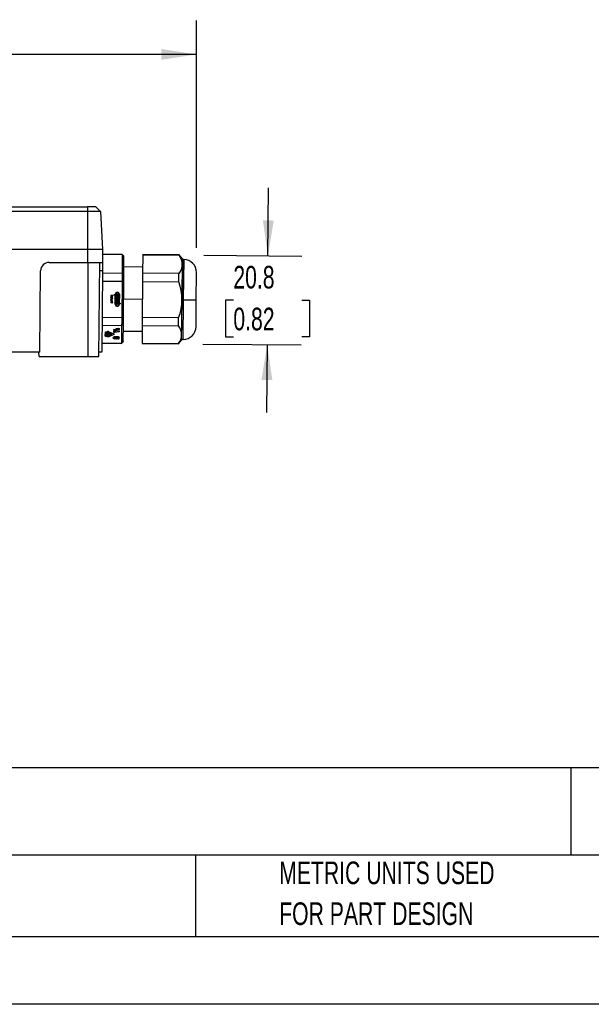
# Model space of a CAD drawing. Header units: millimetres. Extents: x 0 to 699, y 0 to 540.
# Tile 5 of 13: x 261 to 394, y 0 to 230. Entities that reach past the tile are written whole.
import ezdxf

# ---------------------------------------------------------------- set-up
doc = ezdxf.new("R2010")
doc.units = ezdxf.units.MM
doc.header["$LTSCALE"] = 2.5
doc.linetypes.add('CENTERX2', pattern=[20.32, 12.7, -2.54, 2.54, -2.54])
doc.layers.add('DIMENSIONS', color=140, linetype='Continuous', lineweight=25)
doc.layers.add('TEXT', color=140, linetype='Continuous', lineweight=25)
doc.styles.add('SLDTEXTSTYLE0', font='TXT', dxfattribs={"width": 0.7})
doc.dimstyles.new('SLDDIMSTYLE1', dxfattribs={"dimtxt": 5.39502, "dimasz": 8.255, "dimexe": 0, "dimexo": 0.0625, "dimgap": 1.348755, "dimtad": 0, "dimtih": 1, "dimtoh": 1, "dimdec": 1, "dimrnd": 1e-09, "dimzin": 12, "dimdsep": 46, "dimtxsty": 'SLDTEXTSTYLE0', "dimsah": 1, "dimcen": 0.09, "dimadec": 0, "dimazin": 3, "dimtfac": 1, "dimtdec": 1, "dimtmove": 0, "dimatfit": 0, "dimfxl": 0, "dimfrac": 2, "dimtolj": 1, "dimtzin": 12, "dimarcsym": 0})
doc.dimstyles.new('SLDDIMSTYLE2', dxfattribs={"dimtxt": 5.39502, "dimasz": 8.255, "dimexe": 0, "dimexo": 0.0625, "dimgap": 1.348755, "dimtad": 0, "dimtih": 1, "dimtoh": 1, "dimdec": 1, "dimrnd": 1e-09, "dimzin": 4, "dimdsep": 46, "dimtxsty": 'SLDTEXTSTYLE0', "dimsah": 1, "dimcen": 0.09, "dimadec": 0, "dimazin": 1, "dimtfac": 1, "dimtdec": 1, "dimtofl": 0, "dimtmove": 0, "dimatfit": 3, "dimfxl": 0, "dimfrac": 2, "dimtolj": 1, "dimtzin": 12, "dimarcsym": 0})

# ---------------------------------------------------------------- blocks, each defined once
blk = doc.blocks.new('SW_NOTE_0_2')
at = {"layer": 'TEXT', "color": 0, "linetype": 'CENTERX2', "lineweight": 18, "char_height": 5.2917, "attachment_point": 1, "style": 'SLDTEXTSTYLE0'}
for s, insert in [('PART DIMENSIONS MAY DIFFER SLIGHTLY', (0, 6.82)), ("DUE TO MANUFACTURER'S VARIANCES", (0, -2.73))]:
    blk.add_mtext(s, dxfattribs=dict(at, insert=insert))
blk = doc.blocks.new('SW_NOTE_0_5')
at = {"layer": 'TEXT', "color": 0, "linetype": 'CENTERX2', "lineweight": 18, "char_height": 5.2917, "attachment_point": 1, "style": 'SLDTEXTSTYLE0'}
for s, insert in [('METRIC UNITS USED', (0, 6.82)), ('FOR PART DESIGN', (0, -2.73))]:
    blk.add_mtext(s, dxfattribs=dict(at, insert=insert))
blk = doc.blocks.new('_D_4')
at = {"layer": 'DIMENSIONS'}
for p, q in [((318.58, 175.12), (318.72, 191)), ((303.56, 175.25), (326.52, 175.05)), ((310.48, 164.72), (308.66, 164.72)), ((308.66, 164.72), (308.66, 156.15)), ((326.51, 164.72), (328.32, 164.72)), ((328.32, 164.72), (328.32, 156.15)), ((303.38, 154.45), (326.34, 154.25)), ((308.66, 156.15), (310.48, 156.15)), ((328.32, 156.15), (326.51, 156.15)), ((318.4, 154.32), (318.26, 138.45))]:
    blk.add_line(p, q, dxfattribs=at)
for points in [[(318.58, 175.12), (319.93, 183.36), (317.39, 183.39)], [(318.4, 154.32), (317.06, 146.08), (319.6, 146.06)]]:
    blk.add_solid(points, dxfattribs=at)
at = {"layer": 'DIMENSIONS', "char_height": 5.292, "attachment_point": 1, "style": 'SLDTEXTSTYLE0'}
for s, insert in [('20.8', (310.48, 172.75)), ('0.82', (310.48, 162.97))]:
    blk.add_mtext(s, dxfattribs=dict(at, insert=insert))
blk = doc.blocks.new('_D_6')
at = {"layer": 'DIMENSIONS'}
for p, q in [((99.82, 182.31), (99.82, 230.16)), ((301.87, 176.97), (301.87, 230.16)), ((99.82, 222.22), (185.49, 222.22)), ((192.8, 222.22), (190.99, 222.22)), ((190.99, 222.22), (190.99, 213.65)), ((208.83, 222.22), (210.64, 222.22)), ((210.64, 222.22), (210.64, 213.65)), ((301.87, 222.22), (216.14, 222.22)), ((190.99, 213.65), (192.8, 213.65)), ((210.64, 213.65), (208.83, 213.65))]:
    blk.add_line(p, q, dxfattribs=at)
for points in [[(99.82, 222.22), (108.07, 220.95), (108.07, 223.49)], [(301.87, 222.22), (293.62, 223.49), (293.62, 220.95)]]:
    blk.add_solid(points, dxfattribs=at)
at = {"layer": 'DIMENSIONS', "char_height": 5.292, "attachment_point": 1, "style": 'SLDTEXTSTYLE0'}
for s, insert in [('202.0', (190.56, 230.25)), ('7.95', (192.8, 220.47))]:
    blk.add_mtext(s, dxfattribs=dict(at, insert=insert))

msp = doc.modelspace()

# ---------------------------------------------------------------- linework, layer by layer
for p, q in [((103.37, 186.56), (276.37, 186.56)), ((276.37, 185.5), (103.37, 185.5)), ((276.37, 186.56), (276.37, 185.5)), ((278.34, 186.56), (276.37, 186.56)), ((276.37, 185.5), (276.37, 176.56)), ((279.4, 185.5), (276.37, 185.5)), ((279.4, 185.5), (278.34, 186.56)), ((279.4, 185.5), (279.87, 176.56)), ((276.42, 176.56), (103.32, 176.56)), ((276.42, 173.56), (276.42, 176.56)), ((279.92, 176.56), (276.42, 176.56)), ((279.92, 176.56), (279.89, 173.56)), ((284.51, 175.42), (279.91, 175.46)), ((279.91, 175.46), (284.51, 175.42)), ((284.51, 175.35), (279.91, 175.39)), ((284.51, 175.35), (284.47, 171.06)), ((284.9, 175.01), (284.51, 175.42)), ((284.51, 175.35), (284.51, 175.42)), ((284.51, 175.42), (284.51, 175.42)), ((284.51, 175.35), (284.9, 174.96)), ((289.31, 175.31), (289.27, 171.01)), ((297.81, 175.3), (289.31, 175.38)), ((289.31, 175.38), (289.31, 175.31)), ((289.31, 175.31), (297.81, 175.24)), ((298.56, 174.39), (297.81, 175.3)), ((297.81, 175.24), (297.81, 175.3)), ((298.56, 174.39), (297.81, 175.3)), ((297.81, 175.3), (297.81, 175.3)), ((267.4, 173.56), (276.42, 173.56)), ((276.42, 173.56), (279.89, 173.56)), ((276.42, 173.56), (276.42, 151.56)), ((279.03, 151.56), (279.22, 173.56)), ((279.89, 173.56), (279.87, 171.58)), ((284.87, 170.75), (284.9, 174.96)), ((284.9, 174.96), (284.9, 175.01)), ((298.48, 164.81), (298.56, 174.39)), ((298.87, 174.24), (298.78, 164.81)), ((298.82, 164.81), (298.9, 174.24)), ((298.9, 174.24), (298.87, 174.24)), ((298.9, 174.24), (298.87, 174.24)), ((265.23, 152.56), (265.4, 171.58)), ((279.87, 171.58), (279.2, 171.58)), ((279.87, 171.58), (279.71, 152.56)), ((279.87, 171.1), (284.47, 171.06)), ((284.47, 171.06), (284.87, 170.75)), ((284.85, 169.08), (284.87, 170.75)), ((289.28, 172.48), (284.88, 172.56)), ((289.27, 171.01), (289.25, 169.13)), ((297.77, 170.94), (289.27, 171.01)), ((297.75, 169.05), (297.77, 170.94)), ((301.82, 164.81), (301.87, 171.22)), ((279.85, 169.21), (284.45, 169.17)), ((284.45, 169.17), (284.38, 160.7)), ((284.45, 169.17), (284.85, 169.08)), ((284.78, 160.79), (284.85, 169.08)), ((289.25, 169.13), (289.18, 160.66)), ((289.25, 169.13), (297.75, 169.05)), ((281.82, 165.87), (281.82, 165.89)), ((281.85, 165.92), (282.28, 165.91)), ((282.01, 165.85), (281.85, 165.85)), ((281.85, 165.85), (281.85, 165.85)), ((281.85, 165.85), (282.01, 165.85)), ((282, 165.75), (282.01, 165.85)), ((282.01, 165.85), (282.01, 165.85)), ((282.08, 165.85), (282.08, 165.85)), ((282.08, 165.85), (282.23, 165.85)), ((282.08, 165.85), (282.23, 165.84)), ((282.08, 165.77), (282.08, 165.85)), ((282.23, 165.85), (282.23, 165.84)), ((282.23, 165.84), (282.23, 165.77)), ((282.3, 165.89), (282.3, 165.75)), ((282.64, 166.07), (282.88, 166.07)), ((282.64, 165.95), (282.64, 166.07)), ((282.88, 165.95), (282.64, 165.95)), ((282.64, 165.95), (282.88, 165.95)), ((282.86, 163.78), (282.88, 165.95)), ((282.88, 166.07), (282.88, 166.12)), ((282.88, 165.95), (282.88, 165.95)), ((282.98, 163.78), (283, 165.95)), ((283, 166.12), (283, 166.12)), ((283, 166.07), (283, 166.12)), ((283.59, 166.06), (283, 166.07)), ((283, 165.95), (283.32, 165.94)), ((283, 165.95), (283.32, 165.94)), ((283, 165.95), (283, 165.95)), ((283.32, 165.88), (283.12, 165.88)), ((283.12, 165.88), (283.12, 165.77)), ((283.32, 165.94), (283.32, 165.88)), ((283.32, 165.94), (283.32, 165.94)), ((283.38, 165.88), (283.38, 165.94)), ((283.38, 165.94), (283.58, 165.94)), ((283.38, 165.94), (283.38, 165.94)), ((283.38, 165.94), (283.58, 165.94)), ((283.58, 165.88), (283.38, 165.88)), ((283.58, 165.94), (283.59, 166.06)), ((283.58, 165.76), (283.58, 165.88)), ((283.7, 166.11), (283.68, 164.01)), ((283.7, 166.12), (283.7, 166.11)), ((283.83, 166.11), (283.81, 164.01)), ((281.82, 165.34), (281.82, 165.5)), ((281.82, 164.75), (281.82, 164.87)), ((281.86, 164.72), (281.84, 164.72)), ((281.84, 164.72), (281.84, 164.72)), ((281.84, 164.72), (281.86, 164.72)), ((282.09, 164.19), (281.84, 164.19)), ((281.84, 164.19), (281.84, 164.19)), ((281.84, 164.19), (282.09, 164.19)), ((281.85, 165.2), (282.1, 165.19)), ((281.85, 165.13), (281.85, 165.12)), ((281.85, 165.13), (282.1, 165.12)), ((282.1, 165.12), (281.85, 165.12)), ((281.85, 164.65), (282.13, 164.65)), ((282.1, 164.58), (281.85, 164.58)), ((281.85, 164.58), (281.85, 164.58)), ((281.85, 164.58), (282.1, 164.58)), ((281.85, 164.45), (282.05, 164.45)), ((282.05, 164.37), (281.85, 164.38)), ((281.85, 164.38), (281.85, 164.38)), ((281.85, 164.38), (282.05, 164.38)), ((281.85, 164.26), (282.09, 164.26)), ((282.09, 165.3), (281.86, 165.3)), ((281.86, 165.3), (281.86, 165.3)), ((281.86, 165.3), (282.09, 165.3)), ((281.86, 164.72), (281.86, 164.72)), ((281.89, 165.37), (281.89, 165.5)), ((281.89, 165.5), (281.89, 165.5)), ((281.98, 165.37), (281.89, 165.37)), ((281.89, 164.89), (281.89, 164.75)), ((281.89, 164.89), (281.89, 164.89)), ((281.9, 165.58), (281.98, 165.58)), ((281.9, 165.51), (281.9, 165.5)), ((281.9, 165.51), (281.97, 165.51)), ((281.9, 165.5), (281.97, 165.5)), ((281.96, 164.92), (281.93, 164.92)), ((281.93, 164.92), (281.93, 164.92)), ((281.93, 164.92), (281.96, 164.92)), ((281.94, 165), (282.03, 164.99)), ((281.96, 164.76), (281.96, 164.92)), ((281.96, 164.92), (281.96, 164.92)), ((281.97, 165.51), (281.97, 165.5)), ((281.98, 165.5), (281.98, 165.37)), ((281.98, 165.5), (281.98, 165.5)), ((282.03, 164.72), (281.99, 164.72)), ((281.99, 164.72), (281.99, 164.72)), ((281.99, 164.72), (282.03, 164.72)), ((282.03, 164.92), (282.03, 164.92)), ((282.03, 164.79), (282.03, 164.92)), ((282.03, 164.72), (282.03, 164.72)), ((282.06, 165.49), (282.05, 165.37)), ((282.05, 165.37), (282.1, 165.37)), ((282.05, 164.38), (282.05, 164.37)), ((282.09, 165.3), (282.09, 165.3)), ((282.09, 164.86), (282.09, 164.86)), ((282.09, 164.14), (282.09, 164.19)), ((282.09, 164.19), (282.09, 164.19)), ((282.1, 165.38), (282.11, 165.52)), ((282.1, 165.08), (282.1, 165.12)), ((282.1, 165.12), (282.1, 165.12)), ((282.1, 164.49), (282.1, 164.58)), ((282.1, 164.58), (282.1, 164.58)), ((282.19, 165.64), (282.11, 165.64)), ((282.11, 165.64), (282.11, 165.64)), ((282.11, 165.64), (282.19, 165.64)), ((282.18, 165.71), (282.13, 165.71)), ((282.17, 165.19), (282.26, 165.19)), ((282.17, 165.12), (282.17, 165.08)), ((282.26, 165.12), (282.17, 165.12)), ((282.17, 165.12), (282.17, 165.12)), ((282.17, 165.12), (282.26, 165.12)), ((282.17, 164.86), (282.17, 164.86)), ((282.17, 164.61), (282.17, 164.49)), ((282.17, 164.26), (282.25, 164.26)), ((282.17, 164.19), (282.17, 164.14)), ((282.25, 164.19), (282.17, 164.19)), ((282.17, 164.19), (282.17, 164.19)), ((282.17, 164.19), (282.25, 164.19)), ((282.18, 165.52), (282.18, 165.38)), ((282.19, 165.64), (282.19, 165.64)), ((282.25, 164.19), (282.25, 164.19)), ((282.26, 165.12), (282.26, 165.12)), ((283.1, 164.31), (283.11, 164.44)), ((283.57, 164.31), (283.1, 164.31)), ((283.1, 164.31), (283.57, 164.31)), ((283.1, 164.25), (283.57, 164.25)), ((283.1, 164.07), (283.1, 164.25)), ((283.17, 164.07), (283.1, 164.07)), ((283.1, 164.07), (283.17, 164.07)), ((283.1, 164.01), (283.68, 164.01)), ((283.1, 163.83), (283.1, 164.01)), ((283.17, 163.83), (283.1, 163.83)), ((283.1, 163.83), (283.17, 163.83)), ((283.11, 165.41), (283.12, 165.7)), ((283.58, 165.41), (283.11, 165.41)), ((283.11, 165.41), (283.58, 165.41)), ((283.11, 165.23), (283.11, 165.35)), ((283.11, 165.35), (283.58, 165.34)), ((283.51, 165.23), (283.11, 165.23)), ((283.11, 165.23), (283.51, 165.23)), ((283.11, 165.17), (283.51, 165.17)), ((283.11, 165.05), (283.11, 165.17)), ((283.51, 165.04), (283.11, 165.05)), ((283.11, 165.05), (283.51, 165.04)), ((283.11, 164.98), (283.51, 164.98)), ((283.11, 164.86), (283.11, 164.98)), ((283.58, 164.86), (283.11, 164.86)), ((283.11, 164.86), (283.58, 164.86)), ((283.11, 164.8), (283.57, 164.8)), ((283.11, 164.68), (283.11, 164.8)), ((283.51, 164.68), (283.11, 164.68)), ((283.11, 164.68), (283.51, 164.68)), ((283.11, 164.62), (283.51, 164.62)), ((283.11, 164.5), (283.11, 164.62)), ((283.51, 164.49), (283.11, 164.5)), ((283.11, 164.5), (283.51, 164.5)), ((283.11, 164.44), (283.51, 164.43)), ((283.12, 165.77), (283.58, 165.76)), ((283.12, 165.77), (283.58, 165.76)), ((283.12, 165.7), (283.58, 165.7)), ((283.17, 164.14), (283.3, 164.13)), ((283.17, 164.13), (283.17, 164.14)), ((283.17, 164.13), (283.17, 164.07)), ((283.3, 164.13), (283.17, 164.13)), ((283.17, 163.89), (283.17, 163.83)), ((283.68, 163.88), (283.17, 163.89)), ((283.17, 163.89), (283.17, 163.89)), ((283.17, 163.89), (283.68, 163.88)), ((283.18, 165.59), (283.18, 165.53)), ((283.58, 165.58), (283.18, 165.59)), ((283.18, 165.59), (283.18, 165.59)), ((283.18, 165.59), (283.58, 165.59)), ((283.18, 165.53), (283.58, 165.52)), ((283.3, 164.07), (283.3, 164.13)), ((283.3, 164.13), (283.3, 164.13)), ((283.37, 164.07), (283.3, 164.07)), ((283.3, 164.07), (283.37, 164.07)), ((283.37, 164.13), (283.37, 164.07)), ((283.5, 164.13), (283.37, 164.13)), ((283.37, 164.13), (283.37, 164.13)), ((283.37, 164.13), (283.5, 164.13)), ((283.5, 164.07), (283.5, 164.13)), ((283.5, 164.13), (283.5, 164.13)), ((283.57, 164.07), (283.5, 164.07)), ((283.5, 164.07), (283.57, 164.07)), ((283.51, 165.17), (283.51, 165.23)), ((283.51, 165.23), (283.51, 165.23)), ((283.51, 164.98), (283.51, 165.04)), ((283.51, 165.04), (283.51, 165.04)), ((283.51, 164.62), (283.51, 164.68)), ((283.51, 164.68), (283.51, 164.68)), ((283.51, 164.5), (283.51, 164.49)), ((283.51, 164.43), (283.51, 164.49)), ((283.57, 164.8), (283.57, 164.31)), ((283.57, 164.25), (283.57, 164.07)), ((283.58, 165.7), (283.58, 165.58)), ((283.58, 165.52), (283.58, 165.41)), ((283.58, 165.34), (283.58, 164.86)), ((283.68, 163.88), (283.68, 163.77)), ((283.68, 163.88), (283.68, 163.88)), ((283.81, 164.01), (284.05, 164)), ((284.05, 163.88), (283.81, 163.88)), ((283.81, 163.88), (283.81, 163.77)), ((283.81, 163.88), (284.05, 163.88)), ((283.81, 163.88), (283.81, 163.88)), ((284.05, 164), (284.05, 163.88)), ((289.22, 164.91), (284.82, 164.95)), ((298.39, 155.4), (298.48, 164.81)), ((298.78, 164.81), (298.7, 155.54)), ((298.73, 155.54), (298.82, 164.81)), ((301.76, 158.52), (301.82, 164.81)), ((279.78, 160.74), (284.38, 160.7)), ((284.36, 158.83), (284.77, 159.14)), ((284.38, 160.7), (284.78, 160.79)), ((284.73, 155.05), (284.77, 159.14)), ((284.77, 159.14), (284.78, 160.79)), ((289.18, 160.66), (289.16, 158.79)), ((297.68, 160.59), (289.18, 160.66)), ((297.66, 158.72), (297.68, 160.59)), ((279.76, 158.87), (284.36, 158.83)), ((280.54, 156.28), (280.55, 157.29)), ((280.55, 157.29), (280.96, 157.29)), ((280.63, 157.25), (280.62, 156.32)), ((280.63, 157.25), (280.63, 157.29)), ((280.96, 157.25), (280.63, 157.25)), ((280.95, 156.31), (280.96, 157.25)), ((280.96, 157.29), (280.96, 157.25)), ((281.04, 157.27), (281.03, 156.29)), ((281.04, 157.36), (281.04, 157.27)), ((281.2, 156.95), (281.21, 157.05)), ((281.2, 156.69), (281.72, 156.68)), ((281.2, 156.5), (281.2, 156.69)), ((281.28, 156.68), (281.2, 156.68)), ((281.21, 157.35), (281.21, 157.39)), ((281.21, 157.05), (281.72, 157.05)), ((281.28, 156.65), (281.28, 156.69)), ((281.28, 156.65), (281.28, 156.5)), ((281.42, 156.64), (281.28, 156.65)), ((281.29, 157.05), (281.29, 157.01)), ((281.64, 157.01), (281.29, 157.01)), ((281.29, 157.01), (281.29, 156.94)), ((281.31, 156.22), (282.48, 156.71)), ((281.32, 157.33), (281.32, 157.38)), ((282.48, 156.82), (281.32, 157.33)), ((281.36, 156.91), (281.56, 156.91)), ((281.36, 156.91), (281.36, 156.87)), ((281.56, 156.87), (281.36, 156.87)), ((282.53, 156.68), (281.36, 156.19)), ((281.37, 157.36), (282.53, 156.85)), ((281.42, 156.64), (281.42, 156.68)), ((281.42, 156.55), (281.42, 156.64)), ((281.5, 156.64), (281.5, 156.68)), ((281.63, 156.64), (281.5, 156.64)), ((281.5, 156.64), (281.5, 156.55)), ((281.56, 156.87), (281.56, 156.91)), ((281.57, 156.8), (282.09, 156.9)), ((281.57, 156.75), (281.57, 156.8)), ((282.09, 156.64), (281.57, 156.75)), ((281.63, 156.64), (281.63, 156.68)), ((281.72, 156.67), (281.63, 156.67)), ((281.63, 156.5), (281.63, 156.64)), ((281.64, 157.05), (281.64, 157.01)), ((281.64, 156.94), (281.64, 157.01)), ((282.09, 156.85), (281.69, 156.77)), ((281.69, 156.77), (281.69, 156.82)), ((281.69, 156.77), (282.09, 156.69)), ((281.72, 156.68), (281.71, 156.5)), ((281.72, 157.05), (281.72, 156.94)), ((282.09, 156.9), (282.09, 156.85)), ((282.09, 156.69), (282.09, 156.64)), ((282.48, 156.87), (282.48, 156.82)), ((282.53, 156.77), (282.53, 156.85)), ((282.53, 156.68), (282.53, 156.85)), ((282.55, 157.85), (282.56, 157.98)), ((283.03, 157.76), (282.55, 157.85)), ((282.55, 157.62), (283.03, 157.71)), ((282.55, 157.21), (282.55, 157.62)), ((282.56, 157.98), (283.03, 157.89)), ((282.84, 157.37), (282.68, 157.34)), ((283.75, 157.35), (282.68, 157.17)), ((282.68, 157.34), (282.68, 157.17)), ((283.75, 157.68), (282.84, 157.52)), ((282.84, 157.52), (282.84, 157.67)), ((282.84, 157.52), (282.84, 157.35)), ((282.84, 157.35), (283.75, 157.5)), ((283.03, 157.89), (283.04, 158.02)), ((283.03, 157.76), (283.03, 157.89)), ((283.27, 157.77), (283.03, 157.73)), ((283.03, 157.71), (283.03, 157.76)), ((283.1, 158.07), (283.63, 158.16)), ((283.28, 157.94), (283.27, 157.76)), ((283.28, 158.1), (283.28, 157.94)), ((283.29, 157.95), (283.29, 158.1)), ((283.49, 157.98), (283.29, 157.95)), ((283.3, 157.75), (283.5, 157.78)), ((283.49, 158.16), (283.49, 157.98)), ((283.49, 157.98), (283.49, 158.13)), ((283.51, 157.8), (283.52, 157.97)), ((283.75, 157.85), (283.51, 157.81)), ((283.52, 157.97), (283.52, 158.14)), ((283.76, 158.11), (283.75, 157.68)), ((283.75, 157.5), (283.75, 157.35)), ((284.36, 158.83), (284.33, 154.67)), ((284.75, 157.47), (289.15, 157.47)), ((289.16, 158.79), (289.13, 154.62)), ((289.16, 158.79), (297.66, 158.72)), ((279.73, 154.71), (284.33, 154.67)), ((279.73, 154.66), (284.33, 154.62)), ((280.62, 156.45), (280.54, 156.45)), ((280.95, 156.27), (280.54, 156.28)), ((280.62, 156.32), (280.95, 156.31)), ((280.96, 156.45), (280.95, 156.45)), ((280.95, 156.27), (280.96, 156.45)), ((281.28, 156.5), (281.2, 156.5)), ((281.36, 156.25), (281.36, 156.19)), ((281.5, 156.55), (281.42, 156.55)), ((281.71, 156.5), (281.63, 156.5)), ((282.54, 156.09), (282.54, 155.91)), ((282.62, 155.77), (282.62, 155.65)), ((282.73, 155.7), (282.62, 155.65)), ((282.63, 155.89), (283.45, 155.88)), ((282.63, 155.84), (282.63, 155.89)), ((283.05, 155.83), (282.63, 155.84)), ((282.79, 156.05), (282.79, 155.96)), ((283.04, 155.96), (282.79, 155.96)), ((282.83, 155.75), (282.9, 155.79)), ((282.88, 156.09), (282.88, 156.02)), ((282.88, 156.03), (282.88, 156.09)), ((282.89, 156.01), (283, 156.01)), ((282.99, 156.06), (282.99, 156.11)), ((283.01, 156.1), (283.01, 156.07)), ((283.04, 155.96), (283.04, 156.02)), ((283.05, 156.02), (283.2, 156.09)), ((283.05, 155.83), (283.05, 155.88)), ((283.07, 155.82), (283.07, 155.88)), ((283.07, 155.87), (283.11, 155.87)), ((283.07, 155.76), (283.07, 155.82)), ((283.25, 156.05), (283.09, 155.97)), ((283.09, 156.04), (283.09, 155.97)), ((283.11, 156.19), (283.11, 156.26)), ((283.17, 155.88), (283.17, 155.82)), ((283.17, 155.82), (283.17, 155.76)), ((283.19, 155.83), (283.19, 155.88)), ((283.36, 155.83), (283.19, 155.83)), ((283.25, 156.05), (283.25, 156.1)), ((283.26, 156.05), (283.26, 156.1)), ((283.31, 155.97), (283.31, 156)), ((283.33, 156.01), (283.36, 156.01)), ((283.33, 156.01), (283.33, 155.96)), ((283.42, 155.96), (283.33, 155.96)), ((283.36, 156.01), (283.36, 156.08)), ((283.36, 155.88), (283.36, 155.83)), ((283.38, 155.82), (283.38, 155.88)), ((283.42, 155.96), (283.42, 156.05)), ((283.59, 155.64), (283.48, 155.7)), ((283.51, 155.86), (283.51, 155.83)), ((283.59, 155.64), (283.59, 155.76)), ((283.67, 155.9), (283.67, 156.08)), ((284.33, 154.67), (284.73, 155.05)), ((284.33, 154.62), (284.73, 155.02)), ((284.33, 154.62), (284.33, 154.67)), ((284.73, 155.05), (284.73, 155.02)), ((297.63, 154.55), (289.13, 154.62)), ((289.13, 154.62), (289.13, 154.58)), ((289.13, 154.58), (297.63, 154.5)), ((297.63, 154.5), (298.39, 155.4)), ((297.63, 154.5), (297.63, 154.55)), ((298.7, 155.54), (298.73, 155.54)), ((265.23, 152.56), (114.5, 152.56)), ((265.04, 151.56), (265.03, 152.56)), ((279.71, 152.56), (279.03, 152.56)), ((265.04, 151.56), (276.42, 151.56)), ((276.42, 151.56), (279.03, 151.56))]:
    msp.add_line(p, q)
at = {"color": 7, "linetype": 'Continuous'}
msp.add_line((698.51, 0.01), (0.01, 0.01), dxfattribs=at)
at = {"flags": 128}
for points in [[(284.47, 171.06), (284.47, 170.83), (284.47, 170.61), (284.46, 170.37), (284.46, 170.14), (284.46, 169.9), (284.46, 169.66), (284.46, 169.42), (284.45, 169.17)], [(284.38, 160.7), (284.38, 160.46), (284.37, 160.22), (284.37, 159.98), (284.37, 159.74), (284.37, 159.51), (284.37, 159.28), (284.36, 159.06), (284.36, 158.83)], [(281.04, 157.27), (281.05, 157.29), (281.06, 157.3), (281.07, 157.32), (281.09, 157.33), (281.12, 157.34), (281.15, 157.35), (281.18, 157.35), (281.21, 157.35)], [(281.36, 156.87), (281.33, 156.87), (281.3, 156.87), (281.27, 156.88), (281.25, 156.89), (281.23, 156.9), (281.22, 156.92), (281.21, 156.93), (281.2, 156.95)], [(281.36, 156.91), (281.34, 156.91), (281.33, 156.91), (281.32, 156.91), (281.31, 156.92), (281.3, 156.92), (281.29, 156.93), (281.29, 156.94), (281.29, 156.94)], [(281.72, 156.94), (281.72, 156.93), (281.71, 156.91), (281.69, 156.9), (281.67, 156.89), (281.65, 156.88), (281.62, 156.87), (281.59, 156.87), (281.56, 156.87)], [(281.64, 156.94), (281.64, 156.93), (281.63, 156.93), (281.62, 156.92), (281.62, 156.92), (281.6, 156.91), (281.59, 156.91), (281.58, 156.91), (281.56, 156.91)], [(282.48, 156.82), (282.5, 156.81), (282.51, 156.8), (282.52, 156.78), (282.53, 156.77), (282.52, 156.75), (282.51, 156.74), (282.5, 156.72), (282.48, 156.71)], [(282.53, 156.85), (282.56, 156.83), (282.59, 156.81), (282.6, 156.79), (282.61, 156.77), (282.6, 156.74), (282.59, 156.72), (282.56, 156.7), (282.53, 156.68)], [(282.55, 157.39), (282.55, 157.38), (282.56, 157.37), (282.57, 157.36), (282.58, 157.35), (282.59, 157.35), (282.61, 157.34), (282.63, 157.34), (282.65, 157.34)], [(282.68, 157.17), (282.65, 157.16), (282.63, 157.17), (282.61, 157.17), (282.59, 157.17), (282.57, 157.18), (282.56, 157.19), (282.55, 157.2), (282.55, 157.21)], [(283.04, 158.02), (283.04, 158.03), (283.04, 158.04), (283.05, 158.04), (283.05, 158.05), (283.06, 158.06), (283.07, 158.06), (283.09, 158.07), (283.1, 158.07)], [(283.3, 157.75), (283.3, 157.75), (283.29, 157.75), (283.29, 157.75), (283.28, 157.75), (283.28, 157.76), (283.28, 157.76), (283.27, 157.76), (283.27, 157.76)], [(283.28, 157.94), (283.28, 157.94), (283.28, 157.94), (283.28, 157.94), (283.28, 157.95), (283.28, 157.95), (283.28, 157.95), (283.29, 157.95), (283.29, 157.95)], [(283.49, 157.98), (283.5, 157.98), (283.5, 157.98), (283.5, 157.98), (283.51, 157.98), (283.51, 157.98), (283.51, 157.98), (283.51, 157.97), (283.52, 157.97)], [(283.51, 157.8), (283.51, 157.79), (283.51, 157.79), (283.51, 157.79), (283.51, 157.79), (283.51, 157.79), (283.5, 157.79), (283.5, 157.78), (283.5, 157.78)], [(283.66, 158.16), (283.68, 158.16), (283.7, 158.16), (283.71, 158.15), (283.73, 158.15), (283.74, 158.14), (283.75, 158.13), (283.75, 158.12), (283.76, 158.11)], [(281.36, 156.19), (281.3, 156.17), (281.24, 156.17), (281.17, 156.16), (281.11, 156.17), (281.05, 156.19), (281, 156.21), (280.97, 156.24), (280.95, 156.27)], [(281.03, 156.29), (281.04, 156.27), (281.05, 156.26), (281.06, 156.24), (281.08, 156.23), (281.11, 156.22), (281.14, 156.21), (281.17, 156.21), (281.2, 156.2)], [(282.62, 155.65), (282.49, 155.73), (282.41, 155.83), (282.39, 155.94), (282.44, 156.04), (282.54, 156.13), (282.7, 156.2), (282.9, 156.25), (283.11, 156.26)], [(282.41, 156), (282.49, 155.91), (282.55, 155.86)], [(283.11, 156.19), (282.94, 156.18), (282.79, 156.14), (282.66, 156.08), (282.58, 156.01), (282.54, 155.93), (282.56, 155.85), (282.62, 155.77), (282.73, 155.7)], [(282.55, 156.14), (282.54, 156.1), (282.54, 156.09)], [(282.79, 155.96), (282.77, 155.96), (282.76, 155.97), (282.74, 155.97), (282.73, 155.98), (282.72, 155.99), (282.72, 156), (282.72, 156), (282.73, 156.01)], [(282.88, 156.03), (282.88, 156.02), (282.88, 156.02), (282.88, 156.02), (282.88, 156.02), (282.88, 156.02), (282.88, 156.01), (282.89, 156.01), (282.89, 156.01)], [(282.99, 156.11), (282.99, 156.11), (282.99, 156.11), (283, 156.11), (283, 156.11), (283, 156.11), (283, 156.11), (283.01, 156.11), (283.01, 156.1)], [(283.01, 156.07), (283, 156.07), (283, 156.07), (283, 156.06), (283, 156.06), (283, 156.06), (283, 156.06), (283, 156.06), (282.99, 156.06)], [(283.07, 155.82), (283.07, 155.83), (283.07, 155.83), (283.07, 155.83), (283.07, 155.83), (283.06, 155.83), (283.06, 155.83), (283.06, 155.83), (283.05, 155.83)], [(283.05, 155.75), (283.06, 155.75), (283.06, 155.75), (283.06, 155.75), (283.07, 155.75), (283.07, 155.75), (283.07, 155.76), (283.07, 155.76), (283.07, 155.76)], [(283.11, 156.26), (283.32, 156.25), (283.52, 156.2), (283.67, 156.12), (283.78, 156.03), (283.83, 155.93), (283.81, 155.82), (283.72, 155.72), (283.59, 155.64)], [(283.48, 155.7), (283.59, 155.76), (283.65, 155.84), (283.67, 155.92), (283.64, 156), (283.55, 156.08), (283.43, 156.14), (283.28, 156.17), (283.11, 156.19)], [(283.11, 155.87), (283.17, 155.87), (283.17, 155.87)], [(283.17, 155.82), (283.17, 155.83), (283.18, 155.83), (283.18, 155.83), (283.18, 155.83), (283.18, 155.83), (283.18, 155.83), (283.19, 155.83), (283.19, 155.83)], [(283.19, 155.75), (283.19, 155.75), (283.19, 155.75), (283.18, 155.75), (283.18, 155.76), (283.18, 155.76), (283.18, 155.76), (283.17, 155.76), (283.17, 155.76)], [(283.31, 156), (283.31, 156), (283.31, 156), (283.32, 156), (283.32, 156.01), (283.32, 156.01), (283.32, 156.01), (283.33, 156.01), (283.33, 156.01)], [(283.33, 155.96), (283.33, 155.96), (283.32, 155.96), (283.32, 155.96), (283.32, 155.96), (283.32, 155.96), (283.31, 155.96), (283.31, 155.96), (283.31, 155.97)], [(283.36, 155.83), (283.37, 155.83), (283.37, 155.83), (283.37, 155.83), (283.38, 155.83), (283.38, 155.82), (283.38, 155.82), (283.38, 155.82), (283.38, 155.82)], [(283.48, 156.01), (283.49, 156), (283.49, 155.99), (283.49, 155.98), (283.48, 155.97), (283.47, 155.97), (283.46, 155.96), (283.44, 155.96), (283.42, 155.96)], [(283.45, 155.88), (283.46, 155.88), (283.48, 155.88), (283.49, 155.87), (283.5, 155.87), (283.51, 155.86), (283.51, 155.85), (283.51, 155.84), (283.51, 155.83)], [(283.67, 156.08), (283.67, 156.09), (283.66, 156.13)], [(283.66, 155.85), (283.73, 155.9), (283.81, 155.99)]]:
    msp.add_lwpolyline(points, dxfattribs=at)
for centre, radius, start, end in [((295.02, 173.11), 3.51, 321.7242, 37.2758), ((267.4, 171.56), 2, 90, 179.5), ((298.87, 174.64), 0.4, 219.5, 269.5), ((298.87, 171.24), 3, 359.5, 89.5), ((286.07, 164.92), 12.39, 339.5317, 19.4683), ((281.85, 165.89), 0.025, 89.4989, 179.4989), ((281.85, 165.87), 0.025, 179.5011, 269.5011), ((281.85, 165.87), 0.025, 179.5011, 269.5011), ((282.28, 165.89), 0.025, 359.5011, 89.5011), ((283.35, 166.12), 0.473, 359.5018, 179.4982), ((283.35, 166.12), 0.35, 359.5018, 179.4982), ((283.35, 166.12), 0.35, 359.5018, 179.4982), ((281.85, 164.61), 0.0359, 89.4989, 179.4989), ((281.85, 164.61), 0.0359, 179.5011, 269.5011), ((281.85, 164.61), 0.0359, 180.8947, 269.5011), ((281.85, 164.41), 0.0359, 89.4989, 179.4989), ((281.85, 164.41), 0.0359, 179.5011, 269.5011), ((281.85, 164.41), 0.0359, 180.8942, 269.5011), ((281.85, 164.23), 0.0359, 89.4989, 179.4989), ((281.85, 164.23), 0.0359, 179.5011, 269.5011), ((281.85, 164.23), 0.0359, 180.8942, 269.5011), ((281.9, 165.5), 0.0807, 89.4989, 179.4989), ((281.86, 165.34), 0.0359, 179.5011, 269.5011), ((281.86, 165.34), 0.0359, 179.5011, 269.5011), ((281.85, 165.16), 0.0359, 89.4989, 179.4989), ((281.85, 165.16), 0.0359, 179.5011, 269.5011), ((281.85, 165.16), 0.0359, 180.8952, 269.5011), ((281.94, 164.87), 0.125, 89.4989, 179.4989), ((281.84, 164.75), 0.025, 179.5011, 269.5011), ((281.84, 164.75), 0.025, 179.5011, 269.5011), ((281.86, 164.75), 0.025, 269.4989, 359.4989), ((281.86, 164.75), 0.025, 269.4989, 359.4989), ((281.9, 165.5), 0.00897, 89.4989, 179.4989), ((281.9, 165.5), 0.00897, 89.4989, 179.4989), ((281.93, 164.89), 0.0363, 89.4989, 179.4989), ((281.93, 164.89), 0.0363, 89.4989, 179.4989), ((281.99, 164.76), 0.0363, 179.5011, 269.5011), ((281.99, 164.76), 0.0363, 179.5011, 269.5011), ((281.97, 165.5), 0.00897, 359.5011, 89.5011), ((281.97, 165.5), 0.00897, 359.5011, 89.5011), ((281.97, 165.5), 0.0807, 359.5011, 89.5011), ((282.11, 165.75), 0.106, 179.5011, 269.5011), ((282.11, 165.75), 0.106, 179.5011, 269.5011), ((282.03, 164.86), 0.137, 269.4982, 89.5018), ((282.02, 164.86), 0.0655, 359.5009, 81.7401), ((282.02, 164.86), 0.0655, 359.5009, 81.7401), ((282.03, 164.86), 0.137, 269.4989, 359.4989), ((282.02, 164.86), 0.0655, 277.2599, 359.4991), ((282.05, 164.49), 0.117, 269.4989, 359.4989), ((282.05, 164.49), 0.0449, 269.499, 359.4989), ((282.05, 164.49), 0.117, 269.4989, 359.4989), ((282.13, 165.77), 0.0532, 179.5011, 269.5011), ((282.1, 165.38), 0.0807, 269.4989, 359.4989), ((282.1, 165.38), 0.0807, 269.4989, 359.4989), ((282.13, 164.26), 0.0359, 359.5018, 179.4982), ((282.13, 164.15), 0.0359, 179.5018, 359.4982), ((282.13, 164.14), 0.0359, 179.5018, 359.4982), ((282.1, 165.38), 0.00897, 269.4989, 359.4989), ((282.14, 165.2), 0.036, 356.0254, 182.9747), ((282.14, 165.08), 0.0359, 179.5018, 359.4982), ((282.14, 165.08), 0.0359, 179.5018, 359.4982), ((282.14, 165.52), 0.0359, 359.5018, 179.4982), ((282.13, 164.61), 0.0359, 359.5011, 89.5011), ((282.18, 165.77), 0.0532, 269.4989, 359.4989), ((282.19, 165.75), 0.106, 269.4989, 359.4989), ((282.19, 165.75), 0.106, 269.4989, 359.4989), ((282.25, 164.22), 0.0359, 269.4982, 89.5018), ((282.25, 164.23), 0.0359, 269.4989, 358.1051), ((282.26, 165.16), 0.0359, 269.4982, 89.5018), ((282.26, 165.16), 0.0359, 269.4989, 358.1044), ((283.33, 163.77), 0.473, 179.5018, 359.4982), ((283.33, 163.77), 0.473, 179.5018, 359.4983), ((283.33, 163.77), 0.35, 179.5018, 359.4982), ((298.48, 132.85), 31.97, 89.4585, 90.0078), ((300.32, 250.77), 85.97, 269.0002, 270.9998), ((281.17, 157.15), 0.246, 80.2589, 146.0895), ((281.21, 156.97), 0.421, 67.7338, 90.3527), ((281.21, 157.07), 0.28, 67.7338, 90.3527), ((282.65, 157.53), 0.187, 269.4081, 279.5167), ((283.49, 157.94), 0.0482, 89.476, 94.5159), ((283.66, 157.97), 0.187, 89.4081, 99.5167), ((295.05, 156.66), 3.32, 320.6878, 38.3122), ((298.76, 158.54), 3, 269.5, 359.5), ((281.08, 156.49), 0.129, 200.4399, 251.534), ((281.2, 156.48), 0.28, 268.6473, 291.2662), ((283.03, 155.62), 0.493, 95.1722, 127.4388), ((283.1, 156.34), 0.653, 245.3976, 308.841), ((283.07, 155.61), 0.457, 99.3537, 114.0098), ((283.09, 156.28), 0.534, 248.8658, 265.4395), ((282.99, 156.08), 0.0345, 89.4879, 93.7499), ((283.01, 156.12), 0.113, 268.3601, 293.6967), ((283.05, 156.07), 0.113, 268.3601, 293.6967), ((283.15, 156.16), 0.409, 275.4538, 302.8892), ((283.25, 155.99), 0.113, 88.3601, 113.6967), ((283.25, 155.97), 0.131, 77.5922, 89.6525), ((283.26, 156.02), 0.0282, 88.3601, 113.6967), ((283.26, 156.01), 0.0339, 81.7144, 89.5436), ((283.17, 155.69), 0.374, 59.2455, 74.7965), ((283.2, 155.66), 0.45, 50.6456, 79.6473), ((298.7, 155.14), 0.4, 89.5, 139.5)]:
    msp.add_arc(centre, radius, start, end)
at = {"layer": 'TEXT'}
for p, q in [((682.62, 55.32), (15.87, 55.32)), ((389.4, 55.32), (389.4, 34.92)), ((682.62, 34.92), (15.87, 34.92)), ((301.62, 34.92), (301.62, 15.87)), ((15.87, 15.87), (682.62, 15.87))]:
    msp.add_line(p, q, dxfattribs=at)

# ---------------------------------------------------------------- block references
at = {"layer": 'TEXT', "linetype": 'CENTERX2', "lineweight": 18}
for name, p in [('SW_NOTE_0_2', (137.8, 26.59)), ('SW_NOTE_0_5', (321.2, 26.59))]:
    msp.add_blockref(name, p, dxfattribs=at)

# ---------------------------------------------------------------- texts
at = {"layer": 'TEXT', "linetype": 'CENTERX2', "lineweight": 18, "insert": (19.37, 47.49), "char_height": 4.8155, "attachment_point": 1, "style": 'SLDTEXTSTYLE0'}
msp.add_mtext('LAUMAS EQUALIZATION JUNCTION BOX, ABS PLASTIC, FOR USE WITH UP TO (4) 4- OR 6-WIRE LOAD CELLS', dxfattribs=at)

# ---------------------------------------------------------------- dimensions: what is measured, and where the dimension line sits
at = {"layer": 'DIMENSIONS'}
dim = msp.add_linear_dim(base=(301.8716, 222.2202), p1=(99.8174, 176.5592), p2=(301.8716, 171.2166), dimstyle='SLDDIMSTYLE2', dxfattribs=at)
dim.commit()
dim.dimension.update_dxf_attribs({"geometry": '_D_6', "text_midpoint": (200.8166, 222.2202), "dimtype": 160})
dim = msp.add_linear_dim(base=(318.4, 154.32), p1=(297.81, 175.3), p2=(297.63, 154.5), angle=89.5, dimstyle='SLDDIMSTYLE1', dxfattribs=at)
dim.commit()
dim.dimension.update_dxf_attribs({"geometry": '_D_4', "text_midpoint": (318.49, 164.72), "dimtype": 160})

doc.saveas('drawing.dxf')
